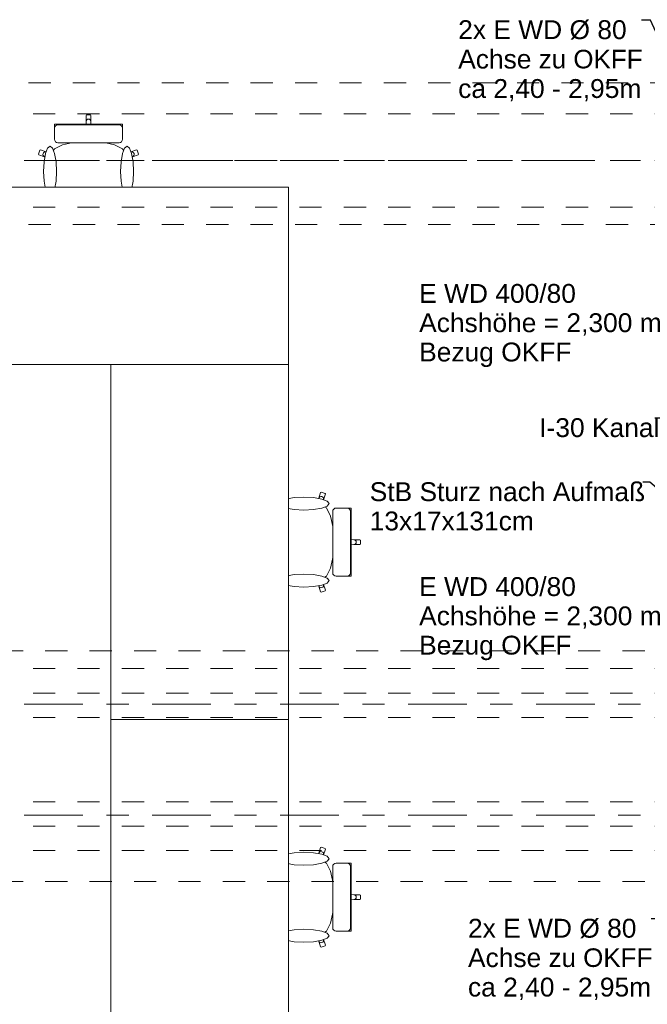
# Model space of a CAD drawing. Header units: metres. Extents: x -4 to 99, y -11 to 17.
# Tile 80 of 256: x 4.72 to 7.55, y 4.5 to 8.93. Entities that reach past the tile are written whole.
import ezdxf

# ---------------------------------------------------------------- set-up
doc = ezdxf.new("R2010")
doc.units = ezdxf.units.M
doc.header["$MEASUREMENT"] = 0
for name, pattern in [('Achse', [0.2, 0.1, -0.05, 0, -0.05]), ('Strichlinie doppelt', [0.546806, 0.264583, -0.105833, 0.070556, -0.105833]), ('Untersicht', [0.1, 0.075, -0.025]), ('Wipeout_Contour', [1, 0, -1])]:
    doc.linetypes.add(name, pattern=pattern)
for name, color, linetype in [('451 - Universal.Achsen Raster', 7, 'Continuous'), ('608 - Struktur.Träger', 7, 'Continuous'), ('701 - Einrichtung.Möbel', 7, 'Continuous'), ('Neubau_152 - Bemaßung_ Beschriftung.Ausbau', 7, 'Continuous'), ('Neubau_653 - Abdeckung.TB Verkofferung', 7, 'Continuous')]:
    doc.layers.add(name, color=color, linetype=linetype)
doc.styles.add('ERSTELLTER_STIL_2', font='txt')
doc.dimstyles.new('ERSTELLTER_STIL__6', dxfattribs={"dimtxt": 0.18, "dimasz": 0.03648, "dimexe": 0.18, "dimexo": 0.0625, "dimgap": 0, "dimtad": 0, "dimtih": 1, "dimtoh": 1, "dimdec": 4, "dimzin": 0, "dimdsep": 46, "dimcen": 0.09, "dimadec": 0, "dimazin": 0, "dimtfac": 1, "dimtdec": 4, "dimtmove": 0, "dimatfit": 3, "dimldrblk": 'ARROWHEAD_11', "dimfxl": 1, "dimtolj": 1, "dimtzin": 0, "dimarcsym": 0})
doc.dimstyles.new('ERSTELLTER_STIL__7', dxfattribs={"dimtxt": 0.18, "dimasz": 0.02736, "dimexe": 0.18, "dimexo": 0.0625, "dimgap": 0, "dimtad": 0, "dimtih": 1, "dimtoh": 1, "dimdec": 4, "dimzin": 0, "dimdsep": 46, "dimcen": 0.09, "dimadec": 0, "dimazin": 0, "dimtfac": 1, "dimtdec": 4, "dimtmove": 0, "dimatfit": 3, "dimldrblk": 'ARROWHEAD_11', "dimfxl": 1, "dimtolj": 1, "dimtzin": 0, "dimarcsym": 0})

# ---------------------------------------------------------------- blocks, each defined once
blk = doc.blocks.new('ARROWHEAD_11')
at = {"color": 0, "linetype": 'Continuous', "lineweight": 0}
blk.add_line((0, 0), (-1, 0), dxfattribs=at)
at = {"color": 0, "linetype": 'Continuous', "lineweight": 0, "const_width": 0.25, "flags": 128}
blk.add_lwpolyline([(-0.125, 0, 1), (0.125, 0, 1)], format="xyb", close=True, dxfattribs=at)

msp = doc.modelspace()

# ---------------------------------------------------------------- linework, layer by layer
at = {"layer": 'Neubau_653 - Abdeckung.TB Verkofferung', "color": 1, "linetype": 'Untersicht', "lineweight": 9}
msp.add_line((7.66, 8.6495), (0.235, 8.6495), dxfattribs=at)

# ---------------------------------------------------------------- texts
at = {"layer": 'Neubau_152 - Bemaßung_ Beschriftung.Ausbau', "color": 7, "linetype": 'Continuous', "lineweight": 9, "char_height": 0.085, "attachment_point": 1, "style": 'ERSTELLTER_STIL_2'}
for s, insert, line_spacing_factor in [('\\A1;{\\pql;\\fArial|b0|i0|c0|p38;2x \\fArial|b0|i0|c0|p38;E WD Ø 80\\P\\pql;\\fArial|b0|i0|c0|p38;Achse \\fArial|b0|i0|c0|p38;\\H0.983357x;zu OKF\\fArial|b0|i0|c0|p38;\\H1.016925x;F\\P\\pql;\\fArial|b0|i0|c0|p38;ca\\fArial|b0|i0|c0|p38; 2,40 - 2,95m}', (6.695, 8.9316), 0.93588), ('\\A1;{\\pql;\\fArial|b0|i0|c0|p38;E WD 400/80\\P\\pql;\\fArial|b0|i0|c0|p38;Achshöhe = \\fArial|b0|i0|c0|p38;2,300\\fArial|b0|i0|c0|p38; m\\P\\pql;\\fArial|b0|i0|c0|p38;Bezug OKFF}', (6.5191, 7.7431), 0.931125), ('\\A1;{\\pql;\\fArial|b0|i0|c0|p38;StB Sturz\\fArial|b0|i0|c0|p38; nach Aufmaß\\P\\pql;\\fArial|b0|i0|c0|p38;13\\fArial|b0|i0|c0|p38;x\\fArial|b0|i0|c0|p38;17\\fArial|b0|i0|c0|p38;x\\fArial|b0|i0|c0|p38;131\\fArial|b0|i0|c0|p38;cm}', (6.2964, 6.8497), 0.931204), ('\\A1;{\\pql;\\fArial|b0|i0|c0|p38;E WD 400/80\\P\\pql;\\fArial|b0|i0|c0|p38;Achshöhe = \\fArial|b0|i0|c0|p38;2,300\\fArial|b0|i0|c0|p38; m\\P\\pql;\\fArial|b0|i0|c0|p38;Bezug OKFF}', (6.5191, 6.4221), 0.931125), ('\\A1;{\\pql;\\fArial|b0|i0|c0|p38;2x \\fArial|b0|i0|c0|p38;E WD Ø 80\\P\\pql;\\fArial|b0|i0|c0|p38;Achse \\fArial|b0|i0|c0|p38;\\H0.983357x;zu OKF\\fArial|b0|i0|c0|p38;\\H1.016925x;F\\P\\pql;\\fArial|b0|i0|c0|p38;ca\\fArial|b0|i0|c0|p38; 2,40 - 2,95m}', (6.7391, 4.8826), 0.93588)]:
    msp.add_mtext(s, dxfattribs=dict(at, insert=insert, line_spacing_factor=line_spacing_factor))
at = {"layer": 'Neubau_152 - Bemaßung_ Beschriftung.Ausbau', "color": 7, "linetype": 'Continuous', "lineweight": 9, "insert": (7.06, 7.1383), "char_height": 0.085, "attachment_point": 1, "style": 'ERSTELLTER_STIL_2'}
msp.add_mtext('\\A1;{\\pql;\\fArial|b0|i0|c0|p38;I-30 Kanal}', dxfattribs=at)

# ---------------------------------------------------------------- leaders
at = {"layer": 'Neubau_152 - Bemaßung_ Beschriftung.Ausbau', "color": 1, "linetype": 'Continuous', "lineweight": 13, "annotation_type": 0, "has_hookline": 1, "hookline_direction": 1}
for points, dimstyle, text_width in [([(7.73, 8.56), (7.5614, 8.9316), (7.5203, 8.9316)], 'ERSTELLTER_STIL__7', 0.8253), ([(8.29, 8.1725), (8.29, 7.7431), (7.603, 7.7431)], 'ERSTELLTER_STIL__7', 1.0839), ([(7.99, 7.2961), (7.64, 7.1383), (7.5814, 7.1383)], 'ERSTELLTER_STIL__6', 0.5214), ([(7.6882, 6.7389), (7.558, 6.8497), (7.5271, 6.8497)], 'ERSTELLTER_STIL__7', 1.2306), ([(8.29, 5.86), (8.29, 6.4221), (7.603, 6.4221)], 'ERSTELLTER_STIL__7', 1.0839), ([(7.7394, 5.14), (7.6055, 4.8826), (7.5644, 4.8826)], 'ERSTELLTER_STIL__7', 0.8253)]:
    msp.add_leader(points, dimstyle=dimstyle, dxfattribs=dict(at, text_width=text_width))

# ---------------------------------------------------------------- wipeouts: each hides what was drawn before it
at = {"color": 254, "linetype": 'Wipeout_Contour', "lineweight": 0, "ltscale": 279.758615}
msp.add_wipeout([(4.8636, 8.1451), (4.8636, 8.1176), (4.8636, 8.0939), (4.8669, 8.0874), (4.8863, 8.0712), (4.8879, 8.0705), (4.9212, 8.0624), (4.9711, 8.0569), (4.9719, 8.0569), (5.03, 8.055), (5.03, 8.505), (5.0212, 8.505), (5.019, 8.5027), (5.019, 8.4746), (5.0177, 8.4365), (4.9935, 8.4365), (4.9935, 8.4137), (4.9935, 8.3842), (4.9663, 8.3824), (4.9123, 8.3703), (4.8762, 8.3521), (4.8637, 8.3309), (4.8389, 8.3383), (4.8132, 8.347), (4.8104, 8.3455), (4.805, 8.3281), (4.8064, 8.3253), (4.8321, 8.3166), (4.8636, 8.3046)], dxfattribs=at).dxf.layer = '701 - Einrichtung.Möbel'
at = {"color": 254, "linetype": 'Wipeout_Contour', "lineweight": 0, "ltscale": 261.302086}
msp.add_wipeout([(5.8951, 6.7464), (5.8676, 6.7464), (5.8439, 6.7464), (5.8374, 6.7431), (5.8212, 6.7236), (5.8206, 6.7221), (5.8124, 6.6887), (5.807, 6.6388), (5.8069, 6.6381), (5.805, 6.58), (6.255, 6.58), (6.255, 6.5887), (6.2527, 6.5909), (6.2246, 6.5909), (6.1865, 6.5922), (6.1865, 6.6165), (6.1637, 6.6165), (6.1342, 6.6165), (6.1324, 6.6437), (6.1203, 6.6976), (6.1021, 6.7337), (6.0809, 6.7463), (6.0883, 6.7711), (6.097, 6.7968), (6.0955, 6.7996), (6.0781, 6.805), (6.0753, 6.8036), (6.0666, 6.7779), (6.0546, 6.7464)], dxfattribs=at).dxf.layer = '701 - Einrichtung.Möbel'
at = {"color": 254, "linetype": 'Wipeout_Contour', "lineweight": 0, "ltscale": 228.980623}
msp.add_wipeout([(5.8951, 5.1464), (5.8676, 5.1464), (5.8439, 5.1464), (5.8374, 5.1431), (5.8212, 5.1236), (5.8206, 5.1221), (5.8124, 5.0887), (5.807, 5.0388), (5.8069, 5.0381), (5.805, 4.98), (6.255, 4.98), (6.255, 4.9887), (6.2527, 4.9909), (6.2246, 4.9909), (6.1865, 4.9922), (6.1865, 5.0165), (6.1637, 5.0165), (6.1342, 5.0165), (6.1324, 5.0437), (6.1203, 5.0976), (6.1021, 5.1337), (6.0809, 5.1463), (6.0883, 5.1711), (6.097, 5.1968), (6.0955, 5.1996), (6.0781, 5.205), (6.0753, 5.2036), (6.0666, 5.1779), (6.0546, 5.1464)], dxfattribs=at).dxf.layer = '701 - Einrichtung.Möbel'

# ---------------------------------------------------------------- next in the draw order: linework, layer by layer
at = {"layer": '701 - Einrichtung.Möbel', "color": 7, "linetype": 'Continuous', "lineweight": 5}
for p, q in [((4.9935, 8.4137), (4.9935, 8.4365)), ((4.9935, 8.3842), (4.9935, 8.4137)), ((4.805, 8.3281), (4.8104, 8.3455)), ((4.8104, 8.3455), (4.8132, 8.347)), ((4.8132, 8.347), (4.8389, 8.3383)), ((4.8637, 8.3309), (4.8762, 8.3521)), ((4.8762, 8.3521), (4.9123, 8.3703)), ((4.9123, 8.3703), (4.9663, 8.3824)), ((4.9663, 8.3824), (4.9935, 8.3842)), ((4.8064, 8.3253), (4.805, 8.3281)), ((4.8321, 8.3166), (4.8064, 8.3253)), ((4.8246, 8.3265), (4.8251, 8.3309)), ((4.8257, 8.3222), (4.8246, 8.3265)), ((4.8251, 8.3309), (4.8272, 8.3348)), ((4.8284, 8.3187), (4.8257, 8.3222)), ((4.8272, 8.3348), (4.8305, 8.3376)), ((4.8321, 8.3166), (4.8284, 8.3187)), ((4.8305, 8.3376), (4.8346, 8.3388)), ((4.8636, 8.3046), (4.8321, 8.3166)), ((4.8346, 8.3388), (4.8389, 8.3383)), ((4.8389, 8.3383), (4.8637, 8.3309)), ((4.8636, 8.3307), (4.8637, 8.3309)), ((4.8636, 8.3307), (4.8636, 8.3046)), ((4.8636, 8.1451), (4.8636, 8.3046)), ((4.8636, 8.1176), (4.8636, 8.1451)), ((4.8636, 8.0939), (4.8636, 8.1176)), ((4.8669, 8.0874), (4.8636, 8.0939)), ((4.8863, 8.0712), (4.8669, 8.0874)), ((4.8879, 8.0705), (4.8863, 8.0712)), ((4.9212, 8.0624), (4.8879, 8.0705)), ((4.9711, 8.0569), (4.9212, 8.0624)), ((4.9719, 8.0569), (4.9711, 8.0569)), ((6.0666, 6.7779), (6.0753, 6.8036)), ((6.0753, 6.8036), (6.0781, 6.805)), ((6.0781, 6.805), (6.0955, 6.7996)), ((6.097, 6.7968), (6.0883, 6.7711)), ((6.0955, 6.7996), (6.097, 6.7968)), ((5.8374, 6.7431), (5.8439, 6.7464)), ((5.8439, 6.7464), (5.8676, 6.7464)), ((5.8676, 6.7464), (5.8951, 6.7464)), ((5.8951, 6.7464), (6.0546, 6.7464)), ((6.0546, 6.7464), (6.0666, 6.7779)), ((6.0807, 6.7464), (6.0546, 6.7464)), ((6.0666, 6.7779), (6.0687, 6.7816)), ((6.0687, 6.7816), (6.0722, 6.7842)), ((6.0722, 6.7842), (6.0765, 6.7854)), ((6.0765, 6.7854), (6.0809, 6.7849)), ((6.0807, 6.7464), (6.0809, 6.7463)), ((6.0809, 6.7849), (6.0848, 6.7828)), ((6.0883, 6.7711), (6.0809, 6.7463)), ((6.0809, 6.7463), (6.1021, 6.7337)), ((6.0848, 6.7828), (6.0876, 6.7795)), ((6.0876, 6.7795), (6.0888, 6.7753)), ((6.0888, 6.7753), (6.0883, 6.7711)), ((5.8124, 6.6887), (5.8206, 6.7221)), ((5.8206, 6.7221), (5.8212, 6.7236)), ((5.8212, 6.7236), (5.8374, 6.7431)), ((6.1021, 6.7337), (6.1203, 6.6976)), ((5.807, 6.6388), (5.8124, 6.6887)), ((6.1203, 6.6976), (6.1324, 6.6437)), ((5.8069, 6.6381), (5.807, 6.6388)), ((6.1324, 6.6437), (6.1342, 6.6165)), ((6.1342, 6.6165), (6.1637, 6.6165)), ((6.1637, 6.6165), (6.1865, 6.6165)), ((6.0666, 5.1779), (6.0753, 5.2036)), ((6.0753, 5.2036), (6.0781, 5.205)), ((6.0781, 5.205), (6.0955, 5.1996)), ((6.097, 5.1968), (6.0883, 5.1711)), ((6.0955, 5.1996), (6.097, 5.1968)), ((6.0546, 5.1464), (6.0666, 5.1779)), ((6.0666, 5.1779), (6.0687, 5.1816)), ((6.0687, 5.1816), (6.0722, 5.1842)), ((6.0722, 5.1842), (6.0765, 5.1854)), ((6.0765, 5.1854), (6.0809, 5.1849)), ((6.0809, 5.1849), (6.0848, 5.1828)), ((6.0883, 5.1711), (6.0809, 5.1463)), ((6.0848, 5.1828), (6.0876, 5.1795)), ((6.0876, 5.1795), (6.0888, 5.1753)), ((6.0888, 5.1753), (6.0883, 5.1711)), ((5.8124, 5.0887), (5.8206, 5.1221)), ((5.8206, 5.1221), (5.8212, 5.1236)), ((5.8212, 5.1236), (5.8374, 5.1431)), ((5.8374, 5.1431), (5.8439, 5.1464)), ((5.8439, 5.1464), (5.8676, 5.1464)), ((5.8676, 5.1464), (5.8951, 5.1464)), ((5.8951, 5.1464), (6.0546, 5.1464)), ((6.0807, 5.1464), (6.0546, 5.1464)), ((6.0807, 5.1464), (6.0809, 5.1463)), ((6.0809, 5.1463), (6.1021, 5.1337)), ((6.1021, 5.1337), (6.1203, 5.0976)), ((5.807, 5.0388), (5.8124, 5.0887)), ((6.1203, 5.0976), (6.1324, 5.0437)), ((5.8069, 5.0381), (5.807, 5.0388)), ((6.1324, 5.0437), (6.1342, 5.0165)), ((6.1342, 5.0165), (6.1637, 5.0165)), ((6.1637, 5.0165), (6.1865, 5.0165))]:
    msp.add_line(p, q, dxfattribs=at)

# ---------------------------------------------------------------- next in the draw order: wipeouts: each hides what was drawn before it
at = {"color": 254, "linetype": 'Wipeout_Contour', "lineweight": 0, "ltscale": 283.027557}
msp.add_wipeout([(5.1964, 8.1451), (5.1964, 8.3046), (5.2279, 8.3166), (5.2536, 8.3253), (5.255, 8.3281), (5.2496, 8.3455), (5.2468, 8.347), (5.2211, 8.3383), (5.1963, 8.3309), (5.1837, 8.3521), (5.1477, 8.3703), (5.0937, 8.3824), (5.0665, 8.3842), (5.0665, 8.4137), (5.0665, 8.4365), (5.0422, 8.4365), (5.0409, 8.4746), (5.0409, 8.5027), (5.0388, 8.505), (5.03, 8.505), (5.03, 8.055), (5.0881, 8.0569), (5.0889, 8.0569), (5.1388, 8.0624), (5.1721, 8.0705), (5.1736, 8.0712), (5.1931, 8.0874), (5.1964, 8.0939), (5.1964, 8.1176)], dxfattribs=at).dxf.layer = '701 - Einrichtung.Möbel'
at = {"color": 254, "linetype": 'Wipeout_Contour', "lineweight": 0, "ltscale": 256.525697}
msp.add_wipeout([(5.8951, 6.4136), (6.0546, 6.4136), (6.0666, 6.3821), (6.0753, 6.3564), (6.0781, 6.355), (6.0955, 6.3604), (6.097, 6.3632), (6.0883, 6.3889), (6.0809, 6.4137), (6.1021, 6.4262), (6.1203, 6.4623), (6.1324, 6.5163), (6.1342, 6.5435), (6.1637, 6.5435), (6.1865, 6.5435), (6.1865, 6.5677), (6.2246, 6.569), (6.2527, 6.569), (6.255, 6.5712), (6.255, 6.58), (5.805, 6.58), (5.8069, 6.5219), (5.807, 6.5211), (5.8124, 6.4712), (5.8206, 6.4379), (5.8212, 6.4363), (5.8374, 6.4169), (5.8439, 6.4136), (5.8676, 6.4136)], dxfattribs=at).dxf.layer = '701 - Einrichtung.Möbel'
at = {"color": 254, "linetype": 'Wipeout_Contour', "lineweight": 0, "ltscale": 224.879188}
msp.add_wipeout([(5.8951, 4.8136), (6.0546, 4.8136), (6.0666, 4.7821), (6.0753, 4.7564), (6.0781, 4.755), (6.0955, 4.7604), (6.097, 4.7632), (6.0883, 4.7889), (6.0809, 4.8137), (6.1021, 4.8262), (6.1203, 4.8623), (6.1324, 4.9163), (6.1342, 4.9435), (6.1637, 4.9435), (6.1865, 4.9435), (6.1865, 4.9677), (6.2246, 4.969), (6.2527, 4.969), (6.255, 4.9712), (6.255, 4.98), (5.805, 4.98), (5.8069, 4.9219), (5.807, 4.9211), (5.8124, 4.8712), (5.8206, 4.8379), (5.8212, 4.8363), (5.8374, 4.8169), (5.8439, 4.8136), (5.8676, 4.8136)], dxfattribs=at).dxf.layer = '701 - Einrichtung.Möbel'

# ---------------------------------------------------------------- next in the draw order: linework, layer by layer
at = {"layer": '608 - Struktur.Träger', "color": 7, "linetype": 'Untersicht', "lineweight": 13}
msp.add_line((0.38, 8.51), (61.88, 8.51), dxfattribs=at)
at = {"layer": '701 - Einrichtung.Möbel', "color": 7, "linetype": 'Continuous', "lineweight": 5}
for p, q in [((5.0177, 8.4365), (5.019, 8.4746)), ((5.019, 8.5027), (5.0212, 8.505)), ((5.019, 8.4746), (5.019, 8.5027)), ((5.019, 8.4746), (5.0199, 8.4789)), ((5.0199, 8.4789), (5.0222, 8.4826)), ((5.0212, 8.505), (5.03, 8.505)), ((5.0222, 8.4826), (5.0258, 8.4851)), ((5.0258, 8.4851), (5.03, 8.486)), ((5.0388, 8.505), (5.03, 8.505)), ((5.0342, 8.4851), (5.03, 8.486)), ((5.0377, 8.4826), (5.0342, 8.4851)), ((5.0401, 8.4789), (5.0377, 8.4826)), ((5.0409, 8.5027), (5.0388, 8.505)), ((5.0409, 8.4746), (5.0401, 8.4789)), ((5.0409, 8.4746), (5.0409, 8.5027)), ((5.0422, 8.4365), (5.0409, 8.4746)), ((4.9935, 8.4365), (5.0177, 8.4365)), ((5.0177, 8.4365), (5.03, 8.4365)), ((5.0422, 8.4365), (5.03, 8.4365)), ((5.0665, 8.4365), (5.0422, 8.4365)), ((5.0665, 8.4137), (5.0665, 8.4365)), ((4.9935, 8.3842), (5.03, 8.3866)), ((5.0665, 8.3842), (5.03, 8.3866)), ((5.0665, 8.3842), (5.0665, 8.4137)), ((5.0937, 8.3824), (5.0665, 8.3842)), ((5.1477, 8.3703), (5.0937, 8.3824)), ((5.1837, 8.3521), (5.1477, 8.3703)), ((5.1963, 8.3309), (5.1837, 8.3521)), ((5.2468, 8.347), (5.2211, 8.3383)), ((5.2496, 8.3455), (5.2468, 8.347)), ((5.255, 8.3281), (5.2496, 8.3455)), ((5.2211, 8.3383), (5.1963, 8.3309)), ((5.1964, 8.3307), (5.1963, 8.3309)), ((5.1964, 8.3307), (5.1964, 8.3046)), ((5.1964, 8.3046), (5.2279, 8.3166)), ((5.1964, 8.1451), (5.1964, 8.3046)), ((5.2254, 8.3388), (5.2211, 8.3383)), ((5.2295, 8.3376), (5.2254, 8.3388)), ((5.2279, 8.3166), (5.2536, 8.3253)), ((5.2279, 8.3166), (5.2316, 8.3187)), ((5.2328, 8.3348), (5.2295, 8.3376)), ((5.2316, 8.3187), (5.2343, 8.3222)), ((5.2349, 8.3309), (5.2328, 8.3348)), ((5.2343, 8.3222), (5.2354, 8.3265)), ((5.2354, 8.3265), (5.2349, 8.3309)), ((5.2536, 8.3253), (5.255, 8.3281)), ((5.1964, 8.1176), (5.1964, 8.1451)), ((5.1736, 8.0712), (5.1931, 8.0874)), ((5.1931, 8.0874), (5.1964, 8.0939)), ((5.1964, 8.0939), (5.1964, 8.1176)), ((5.03, 8.055), (4.9719, 8.0569)), ((5.03, 8.055), (5.0881, 8.0569)), ((5.0881, 8.0569), (5.0889, 8.0569)), ((5.0889, 8.0569), (5.1388, 8.0624)), ((5.1388, 8.0624), (5.1721, 8.0705)), ((5.1721, 8.0705), (5.1736, 8.0712)), ((5.805, 6.58), (5.8069, 6.6381)), ((6.1342, 6.6165), (6.1366, 6.58)), ((6.1865, 6.6165), (6.1865, 6.5922)), ((5.805, 6.58), (5.8069, 6.5219)), ((6.1342, 6.5435), (6.1366, 6.58)), ((6.1865, 6.5922), (6.1865, 6.58)), ((6.1865, 6.5922), (6.2246, 6.5909)), ((6.1865, 6.5677), (6.1865, 6.58)), ((6.1865, 6.5677), (6.2246, 6.569)), ((6.1865, 6.5435), (6.1865, 6.5677)), ((6.2246, 6.5909), (6.2289, 6.5901)), ((6.2246, 6.5909), (6.2527, 6.5909)), ((6.2246, 6.569), (6.2289, 6.5699)), ((6.2246, 6.569), (6.2527, 6.569)), ((6.2289, 6.5901), (6.2326, 6.5877)), ((6.2289, 6.5699), (6.2326, 6.5722)), ((6.2326, 6.5877), (6.2351, 6.5842)), ((6.2326, 6.5722), (6.2351, 6.5758)), ((6.2351, 6.5842), (6.236, 6.58)), ((6.2351, 6.5758), (6.236, 6.58)), ((6.2527, 6.5909), (6.255, 6.5887)), ((6.2527, 6.569), (6.255, 6.5712)), ((6.255, 6.5887), (6.255, 6.58)), ((6.255, 6.5712), (6.255, 6.58)), ((6.1324, 6.5163), (6.1342, 6.5435)), ((6.1342, 6.5435), (6.1637, 6.5435)), ((6.1637, 6.5435), (6.1865, 6.5435)), ((5.8069, 6.5219), (5.807, 6.5211)), ((5.807, 6.5211), (5.8124, 6.4712)), ((6.1203, 6.4623), (6.1324, 6.5163)), ((5.8124, 6.4712), (5.8206, 6.4379)), ((5.8206, 6.4379), (5.8212, 6.4363)), ((5.8212, 6.4363), (5.8374, 6.4169)), ((6.1021, 6.4262), (6.1203, 6.4623)), ((5.8374, 6.4169), (5.8439, 6.4136)), ((5.8439, 6.4136), (5.8676, 6.4136)), ((5.8676, 6.4136), (5.8951, 6.4136)), ((5.8951, 6.4136), (6.0546, 6.4136)), ((6.0807, 6.4136), (6.0546, 6.4136)), ((6.0546, 6.4136), (6.0666, 6.3821)), ((6.0807, 6.4136), (6.0809, 6.4137)), ((6.0809, 6.4137), (6.1021, 6.4262)), ((6.0883, 6.3889), (6.0809, 6.4137)), ((6.0666, 6.3821), (6.0687, 6.3784)), ((6.0666, 6.3821), (6.0753, 6.3564)), ((6.0687, 6.3784), (6.0722, 6.3757)), ((6.0722, 6.3757), (6.0765, 6.3746)), ((6.0753, 6.3564), (6.0781, 6.355)), ((6.0765, 6.3746), (6.0809, 6.3751)), ((6.0781, 6.355), (6.0955, 6.3604)), ((6.0809, 6.3751), (6.0848, 6.3771)), ((6.0848, 6.3771), (6.0876, 6.3805)), ((6.0876, 6.3805), (6.0888, 6.3846)), ((6.0888, 6.3846), (6.0883, 6.3889)), ((6.097, 6.3632), (6.0883, 6.3889)), ((6.0955, 6.3604), (6.097, 6.3632)), ((5.805, 4.98), (5.8069, 5.0381)), ((6.1342, 5.0165), (6.1366, 4.98)), ((6.1865, 5.0165), (6.1865, 4.9922)), ((5.805, 4.98), (5.8069, 4.9219)), ((6.1342, 4.9435), (6.1366, 4.98)), ((6.1865, 4.9922), (6.1865, 4.98)), ((6.1865, 4.9922), (6.2246, 4.9909)), ((6.1865, 4.9677), (6.1865, 4.98)), ((6.2246, 4.9909), (6.2289, 4.9901)), ((6.2246, 4.9909), (6.2527, 4.9909)), ((6.2246, 4.969), (6.2289, 4.9699)), ((6.2289, 4.9901), (6.2326, 4.9877)), ((6.2289, 4.9699), (6.2326, 4.9722)), ((6.2326, 4.9877), (6.2351, 4.9842)), ((6.2326, 4.9722), (6.2351, 4.9758)), ((6.2351, 4.9842), (6.236, 4.98)), ((6.2351, 4.9758), (6.236, 4.98)), ((6.2527, 4.9909), (6.255, 4.9887)), ((6.2527, 4.969), (6.255, 4.9712)), ((6.255, 4.9887), (6.255, 4.98)), ((6.255, 4.9712), (6.255, 4.98)), ((6.1324, 4.9163), (6.1342, 4.9435)), ((6.1342, 4.9435), (6.1637, 4.9435)), ((6.1637, 4.9435), (6.1865, 4.9435)), ((6.1865, 4.9677), (6.2246, 4.969)), ((6.1865, 4.9435), (6.1865, 4.9677)), ((6.2246, 4.969), (6.2527, 4.969)), ((5.8069, 4.9219), (5.807, 4.9211)), ((5.807, 4.9211), (5.8124, 4.8712)), ((6.1203, 4.8623), (6.1324, 4.9163)), ((5.8124, 4.8712), (5.8206, 4.8379)), ((5.8206, 4.8379), (5.8212, 4.8363)), ((5.8212, 4.8363), (5.8374, 4.8169)), ((6.1021, 4.8262), (6.1203, 4.8623)), ((5.8374, 4.8169), (5.8439, 4.8136)), ((5.8439, 4.8136), (5.8676, 4.8136)), ((5.8676, 4.8136), (5.8951, 4.8136)), ((5.8951, 4.8136), (6.0546, 4.8136)), ((6.0807, 4.8136), (6.0546, 4.8136)), ((6.0546, 4.8136), (6.0666, 4.7821)), ((6.0807, 4.8136), (6.0809, 4.8137)), ((6.0809, 4.8137), (6.1021, 4.8262)), ((6.0883, 4.7889), (6.0809, 4.8137)), ((6.0666, 4.7821), (6.0687, 4.7784)), ((6.0666, 4.7821), (6.0753, 4.7564)), ((6.0687, 4.7784), (6.0722, 4.7757)), ((6.0722, 4.7757), (6.0765, 4.7746)), ((6.0753, 4.7564), (6.0781, 4.755)), ((6.0765, 4.7746), (6.0809, 4.7751)), ((6.0781, 4.755), (6.0955, 4.7604)), ((6.0809, 4.7751), (6.0848, 4.7771)), ((6.0848, 4.7771), (6.0876, 4.7805)), ((6.0876, 4.7805), (6.0888, 4.7846)), ((6.0888, 4.7846), (6.0883, 4.7889)), ((6.097, 4.7632), (6.0883, 4.7889)), ((6.0955, 4.7604), (6.097, 4.7632))]:
    msp.add_line(p, q, dxfattribs=at)

# ---------------------------------------------------------------- next in the draw order: wipeouts: each hides what was drawn before it
at = {"color": 254, "linetype": 'Wipeout_Contour', "lineweight": 0, "ltscale": 153.274678}
msp.add_wipeout([(4.8273, 8.2502), (4.8295, 8.2067), (4.8359, 8.1698), (4.8453, 8.1452), (4.8565, 8.1365), (4.8677, 8.1452), (4.8772, 8.1698), (4.8835, 8.2067), (4.8857, 8.2502), (4.8835, 8.2937), (4.8772, 8.3306), (4.8677, 8.3552), (4.8565, 8.3638), (4.8453, 8.3552), (4.8359, 8.3306), (4.8295, 8.2937)], dxfattribs=at).dxf.layer = '701 - Einrichtung.Möbel'
at = {"color": 254, "linetype": 'Wipeout_Contour', "lineweight": 0, "ltscale": 144.623919}
msp.add_wipeout([(6.0002, 6.7827), (5.9567, 6.7804), (5.9198, 6.7741), (5.8952, 6.7646), (5.8865, 6.7535), (5.8952, 6.7423), (5.9198, 6.7328), (5.9567, 6.7265), (6.0002, 6.7242), (6.0437, 6.7265), (6.0806, 6.7328), (6.1052, 6.7423), (6.1138, 6.7535), (6.1052, 6.7646), (6.0806, 6.7741), (6.0437, 6.7804)], dxfattribs=at).dxf.layer = '701 - Einrichtung.Möbel'
at = {"color": 254, "linetype": 'Wipeout_Contour', "lineweight": 0, "ltscale": 126.653432}
msp.add_wipeout([(6.0002, 5.1827), (5.9567, 5.1804), (5.9198, 5.1741), (5.8952, 5.1646), (5.8865, 5.1535), (5.8952, 5.1423), (5.9198, 5.1328), (5.9567, 5.1265), (6.0002, 5.1242), (6.0437, 5.1265), (6.0806, 5.1328), (6.1052, 5.1423), (6.1138, 5.1535), (6.1052, 5.1646), (6.0806, 5.1741), (6.0437, 5.1804)], dxfattribs=at).dxf.layer = '701 - Einrichtung.Möbel'

# ---------------------------------------------------------------- next in the draw order: linework, layer by layer
at = {"layer": '701 - Einrichtung.Möbel', "color": 7, "linetype": 'Continuous', "lineweight": 5, "flags": 128}
for points in [[(4.8273, 8.2502), (4.8295, 8.2937), (4.8359, 8.3306), (4.8453, 8.3552), (4.8565, 8.3638), (4.8677, 8.3552), (4.8772, 8.3306), (4.8835, 8.2937), (4.8857, 8.2502), (4.8835, 8.2067), (4.8772, 8.1698), (4.8677, 8.1452), (4.8565, 8.1365), (4.8453, 8.1452), (4.8359, 8.1698), (4.8295, 8.2067)], [(6.0002, 6.7827), (6.0437, 6.7804), (6.0806, 6.7741), (6.1052, 6.7646), (6.1138, 6.7535), (6.1052, 6.7423), (6.0806, 6.7328), (6.0437, 6.7265), (6.0002, 6.7242), (5.9567, 6.7265), (5.9198, 6.7328), (5.8952, 6.7423), (5.8865, 6.7535), (5.8952, 6.7646), (5.9198, 6.7741), (5.9567, 6.7804)], [(6.0002, 5.1827), (6.0437, 5.1804), (6.0806, 5.1741), (6.1052, 5.1646), (6.1138, 5.1535), (6.1052, 5.1423), (6.0806, 5.1328), (6.0437, 5.1265), (6.0002, 5.1242), (5.9567, 5.1265), (5.9198, 5.1328), (5.8952, 5.1423), (5.8865, 5.1535), (5.8952, 5.1646), (5.9198, 5.1741), (5.9567, 5.1804)]]:
    msp.add_lwpolyline(points, close=True, dxfattribs=at)

# ---------------------------------------------------------------- next in the draw order: wipeouts: each hides what was drawn before it
at = {"color": 254, "linetype": 'Wipeout_Contour', "lineweight": 0, "ltscale": 156.16349}
msp.add_wipeout([(5.2327, 8.2502), (5.2305, 8.2937), (5.2241, 8.3306), (5.2146, 8.3552), (5.2035, 8.3638), (5.1923, 8.3552), (5.1828, 8.3306), (5.1765, 8.2937), (5.1742, 8.2502), (5.1765, 8.2067), (5.1828, 8.1698), (5.1923, 8.1452), (5.2035, 8.1365), (5.2146, 8.1452), (5.2241, 8.1698), (5.2305, 8.2067)], dxfattribs=at).dxf.layer = '701 - Einrichtung.Möbel'
at = {"color": 254, "linetype": 'Wipeout_Contour', "lineweight": 0, "ltscale": 140.526241}
msp.add_wipeout([(6.0002, 6.3773), (6.0437, 6.3795), (6.0806, 6.3859), (6.1052, 6.3953), (6.1138, 6.4065), (6.1052, 6.4177), (6.0806, 6.4272), (6.0437, 6.4335), (6.0002, 6.4357), (5.9567, 6.4335), (5.9198, 6.4272), (5.8952, 6.4177), (5.8865, 6.4065), (5.8952, 6.3953), (5.9198, 6.3859), (5.9567, 6.3795)], dxfattribs=at).dxf.layer = '701 - Einrichtung.Möbel'
at = {"color": 254, "linetype": 'Wipeout_Contour', "lineweight": 0, "ltscale": 123.113897}
msp.add_wipeout([(6.0002, 4.7773), (6.0437, 4.7795), (6.0806, 4.7859), (6.1052, 4.7953), (6.1138, 4.8065), (6.1052, 4.8177), (6.0806, 4.8272), (6.0437, 4.8335), (6.0002, 4.8357), (5.9567, 4.8335), (5.9198, 4.8272), (5.8952, 4.8177), (5.8865, 4.8065), (5.8952, 4.7953), (5.9198, 4.7859), (5.9567, 4.7795)], dxfattribs=at).dxf.layer = '701 - Einrichtung.Möbel'

# ---------------------------------------------------------------- next in the draw order: linework, layer by layer
at = {"layer": '451 - Universal.Achsen Raster', "color": 160, "linetype": 'Strichlinie doppelt', "lineweight": 9, "true_color": 0x3232ff}
msp.add_line((64.935, 8.3), (-3.175, 8.3), dxfattribs=at)
at = {"layer": '608 - Struktur.Träger', "color": 7, "linetype": 'Achse', "lineweight": 9}
msp.add_line((0.38, 8.3), (61.88, 8.3), dxfattribs=at)
at = {"layer": '701 - Einrichtung.Möbel', "color": 7, "linetype": 'Continuous', "lineweight": 5, "flags": 128}
for points in [[(5.2327, 8.2502), (5.2305, 8.2937), (5.2241, 8.3306), (5.2146, 8.3552), (5.2035, 8.3638), (5.1923, 8.3552), (5.1828, 8.3306), (5.1765, 8.2937), (5.1742, 8.2502), (5.1765, 8.2067), (5.1828, 8.1698), (5.1923, 8.1452), (5.2035, 8.1365), (5.2146, 8.1452), (5.2241, 8.1698), (5.2305, 8.2067)], [(6.0002, 6.3773), (6.0437, 6.3795), (6.0806, 6.3859), (6.1052, 6.3953), (6.1138, 6.4065), (6.1052, 6.4177), (6.0806, 6.4272), (6.0437, 6.4335), (6.0002, 6.4357), (5.9567, 6.4335), (5.9198, 6.4272), (5.8952, 6.4177), (5.8865, 6.4065), (5.8952, 6.3953), (5.9198, 6.3859), (5.9567, 6.3795)], [(6.0002, 4.7773), (6.0437, 4.7795), (6.0806, 4.7859), (6.1052, 4.7953), (6.1138, 4.8065), (6.1052, 4.8177), (6.0806, 4.8272), (6.0437, 4.8335), (6.0002, 4.8357), (5.9567, 4.8335), (5.9198, 4.8272), (5.8952, 4.8177), (5.8865, 4.8065), (5.8952, 4.7953), (5.9198, 4.7859), (5.9567, 4.7795)]]:
    msp.add_lwpolyline(points, close=True, dxfattribs=at)

# ---------------------------------------------------------------- next in the draw order: wipeouts: each hides what was drawn before it
at = {"color": 254, "linetype": 'Wipeout_Contour', "lineweight": 0, "ltscale": 148.330731}
msp.add_wipeout([(4.8919, 8.3798), (5.03, 8.3798), (5.03, 8.4635), (4.8766, 8.4635), (4.8766, 8.456), (4.8766, 8.4526), (4.8766, 8.4448), (4.8766, 8.4413), (4.8766, 8.4313), (4.8766, 8.4067), (4.8766, 8.3985), (4.8766, 8.3951), (4.8778, 8.3892), (4.8811, 8.3843), (4.8861, 8.381)], dxfattribs=at).dxf.layer = '701 - Einrichtung.Möbel'
at = {"color": 254, "linetype": 'Wipeout_Contour', "lineweight": 0, "ltscale": 141.21606}
msp.add_wipeout([(6.1298, 6.718), (6.1298, 6.58), (6.2135, 6.58), (6.2135, 6.7334), (6.206, 6.7334), (6.2026, 6.7334), (6.1948, 6.7334), (6.1913, 6.7334), (6.1813, 6.7334), (6.1567, 6.7334), (6.1485, 6.7334), (6.1451, 6.7334), (6.1392, 6.7322), (6.1343, 6.7289), (6.131, 6.7239)], dxfattribs=at).dxf.layer = '701 - Einrichtung.Möbel'
at = {"color": 254, "linetype": 'Wipeout_Contour', "lineweight": 0, "ltscale": 124.225152}
msp.add_wipeout([(6.1298, 5.118), (6.1298, 4.98), (6.2135, 4.98), (6.2135, 5.1334), (6.206, 5.1334), (6.2026, 5.1334), (6.1948, 5.1334), (6.1913, 5.1334), (6.1813, 5.1334), (6.1567, 5.1334), (6.1485, 5.1334), (6.1451, 5.1334), (6.1392, 5.1322), (6.1343, 5.1289), (6.131, 5.1239)], dxfattribs=at).dxf.layer = '701 - Einrichtung.Möbel'

# ---------------------------------------------------------------- next in the draw order: linework, layer by layer
at = {"layer": '701 - Einrichtung.Möbel', "color": 7, "linetype": 'Continuous', "lineweight": 5}
for p, q in [((4.8766, 8.456), (4.8766, 8.4635)), ((4.8766, 8.4526), (4.8766, 8.456)), ((4.8766, 8.4448), (4.8766, 8.4526)), ((4.8778, 8.4507), (4.8766, 8.4449)), ((4.8766, 8.4413), (4.8766, 8.4448)), ((4.8766, 8.4313), (4.8766, 8.4413)), ((4.8766, 8.4067), (4.8766, 8.4313)), ((4.8811, 8.4556), (4.8778, 8.4507)), ((4.8861, 8.4589), (4.8811, 8.4556)), ((4.8919, 8.46), (4.8861, 8.4589)), ((4.8766, 8.3985), (4.8766, 8.4067)), ((4.8766, 8.3951), (4.8766, 8.3985)), ((4.8778, 8.3892), (4.8766, 8.3951)), ((4.8811, 8.3843), (4.8778, 8.3892)), ((4.8861, 8.381), (4.8811, 8.3843)), ((4.8919, 8.3798), (4.8861, 8.381)), ((6.1298, 6.718), (6.131, 6.7239)), ((6.131, 6.7239), (6.1343, 6.7289)), ((6.1343, 6.7289), (6.1392, 6.7322)), ((6.1392, 6.7322), (6.1451, 6.7334)), ((6.1451, 6.7334), (6.1485, 6.7334)), ((6.1485, 6.7334), (6.1567, 6.7334)), ((6.1567, 6.7334), (6.1813, 6.7334)), ((6.1813, 6.7334), (6.1913, 6.7334)), ((6.1913, 6.7334), (6.1948, 6.7334)), ((6.1948, 6.7334), (6.2026, 6.7334)), ((6.2007, 6.7322), (6.1949, 6.7334)), ((6.2056, 6.7289), (6.2007, 6.7322)), ((6.2026, 6.7334), (6.206, 6.7334)), ((6.2089, 6.7239), (6.2056, 6.7289)), ((6.206, 6.7334), (6.2135, 6.7334)), ((6.21, 6.718), (6.2089, 6.7239)), ((6.1298, 5.118), (6.131, 5.1239)), ((6.131, 5.1239), (6.1343, 5.1289)), ((6.1343, 5.1289), (6.1392, 5.1322)), ((6.1392, 5.1322), (6.1451, 5.1334)), ((6.1451, 5.1334), (6.1485, 5.1334)), ((6.1485, 5.1334), (6.1567, 5.1334)), ((6.1567, 5.1334), (6.1813, 5.1334)), ((6.1813, 5.1334), (6.1913, 5.1334)), ((6.1913, 5.1334), (6.1948, 5.1334)), ((6.1948, 5.1334), (6.2026, 5.1334)), ((6.2007, 5.1322), (6.1949, 5.1334)), ((6.2056, 5.1289), (6.2007, 5.1322)), ((6.2026, 5.1334), (6.206, 5.1334)), ((6.2089, 5.1239), (6.2056, 5.1289)), ((6.206, 5.1334), (6.2135, 5.1334)), ((6.21, 5.118), (6.2089, 5.1239))]:
    msp.add_line(p, q, dxfattribs=at)

# ---------------------------------------------------------------- next in the draw order: wipeouts: each hides what was drawn before it
at = {"color": 254, "linetype": 'Wipeout_Contour', "lineweight": 0, "ltscale": 144.890263}
msp.add_wipeout([(5.168, 8.3798), (5.1739, 8.381), (5.1789, 8.3843), (5.1822, 8.3892), (5.1834, 8.3951), (5.1834, 8.3985), (5.1834, 8.4067), (5.1834, 8.4313), (5.1834, 8.4413), (5.1834, 8.4448), (5.1834, 8.4526), (5.1834, 8.456), (5.1834, 8.4635), (5.03, 8.4635), (5.03, 8.3798)], dxfattribs=at).dxf.layer = '701 - Einrichtung.Möbel'
at = {"color": 254, "linetype": 'Wipeout_Contour', "lineweight": 0, "ltscale": 37.118395}
msp.add_wipeout([(4.13, 7.38), (5.93, 7.38), (5.93, 8.18), (4.13, 8.18)], dxfattribs=at).dxf.layer = '701 - Einrichtung.Möbel'
at = {"color": 254, "linetype": 'Wipeout_Contour', "lineweight": 0, "ltscale": 130.662673}
msp.add_wipeout([(6.1298, 6.4419), (6.131, 6.4361), (6.1343, 6.4311), (6.1392, 6.4278), (6.1451, 6.4266), (6.1485, 6.4266), (6.1567, 6.4266), (6.1813, 6.4266), (6.1913, 6.4266), (6.1948, 6.4266), (6.2026, 6.4266), (6.206, 6.4266), (6.2135, 6.4266), (6.2135, 6.58), (6.1298, 6.58)], dxfattribs=at).dxf.layer = '701 - Einrichtung.Möbel'
at = {"color": 254, "linetype": 'Wipeout_Contour', "lineweight": 0, "ltscale": 115.151815}
msp.add_wipeout([(6.1298, 4.8419), (6.131, 4.8361), (6.1343, 4.8311), (6.1392, 4.8278), (6.1451, 4.8266), (6.1485, 4.8266), (6.1567, 4.8266), (6.1813, 4.8266), (6.1913, 4.8266), (6.1948, 4.8266), (6.2026, 4.8266), (6.206, 4.8266), (6.2135, 4.8266), (6.2135, 4.98), (6.1298, 4.98)], dxfattribs=at).dxf.layer = '701 - Einrichtung.Möbel'

# ---------------------------------------------------------------- next in the draw order: linework, layer by layer
at = {"layer": '608 - Struktur.Träger', "color": 7, "linetype": 'Untersicht', "lineweight": 13}
msp.add_line((0.38, 8.09), (61.88, 8.09), dxfattribs=at)
at = {"layer": '701 - Einrichtung.Möbel', "color": 7, "linetype": 'Continuous', "lineweight": 5}
for p, q in [((4.8766, 8.4635), (5.03, 8.4635)), ((5.03, 8.46), (4.8919, 8.46)), ((5.1834, 8.4635), (5.03, 8.4635)), ((5.03, 8.46), (5.168, 8.46)), ((5.168, 8.46), (5.1739, 8.4589)), ((5.1739, 8.4589), (5.1789, 8.4556)), ((5.1789, 8.4556), (5.1822, 8.4507)), ((5.1822, 8.4507), (5.1834, 8.4449)), ((5.1834, 8.456), (5.1834, 8.4635)), ((5.1834, 8.4526), (5.1834, 8.456)), ((5.1834, 8.4448), (5.1834, 8.4526)), ((5.1834, 8.4413), (5.1834, 8.4448)), ((5.1834, 8.4313), (5.1834, 8.4413)), ((5.1834, 8.4067), (5.1834, 8.4313)), ((5.1789, 8.3843), (5.1822, 8.3892)), ((5.1822, 8.3892), (5.1834, 8.3951)), ((5.1834, 8.3985), (5.1834, 8.4067)), ((5.1834, 8.3951), (5.1834, 8.3985)), ((5.03, 8.3798), (4.8919, 8.3798)), ((5.03, 8.3798), (5.168, 8.3798)), ((5.168, 8.3798), (5.1739, 8.381)), ((5.1739, 8.381), (5.1789, 8.3843)), ((6.1298, 6.58), (6.1298, 6.718)), ((6.21, 6.58), (6.21, 6.718)), ((6.2135, 6.7334), (6.2135, 6.58)), ((6.1298, 6.58), (6.1298, 6.4419)), ((6.21, 6.58), (6.21, 6.4419)), ((6.2135, 6.4266), (6.2135, 6.58)), ((6.1298, 6.4419), (6.131, 6.4361)), ((6.131, 6.4361), (6.1343, 6.4311)), ((6.2089, 6.4361), (6.2056, 6.4311)), ((6.21, 6.4419), (6.2089, 6.4361)), ((6.1343, 6.4311), (6.1392, 6.4278)), ((6.1392, 6.4278), (6.1451, 6.4266)), ((6.1451, 6.4266), (6.1485, 6.4266)), ((6.1485, 6.4266), (6.1567, 6.4266)), ((6.1567, 6.4266), (6.1813, 6.4266)), ((6.1813, 6.4266), (6.1913, 6.4266)), ((6.1913, 6.4266), (6.1948, 6.4266)), ((6.1948, 6.4266), (6.2026, 6.4266)), ((6.2007, 6.4278), (6.1949, 6.4266)), ((6.2056, 6.4311), (6.2007, 6.4278)), ((6.2026, 6.4266), (6.206, 6.4266)), ((6.206, 6.4266), (6.2135, 6.4266)), ((6.1298, 4.98), (6.1298, 5.118)), ((6.21, 4.98), (6.21, 5.118)), ((6.2135, 5.1334), (6.2135, 4.98)), ((6.1298, 4.98), (6.1298, 4.8419)), ((6.21, 4.98), (6.21, 4.8419)), ((6.2135, 4.8266), (6.2135, 4.98)), ((6.1298, 4.8419), (6.131, 4.8361)), ((6.131, 4.8361), (6.1343, 4.8311)), ((6.2089, 4.8361), (6.2056, 4.8311)), ((6.21, 4.8419), (6.2089, 4.8361)), ((6.1343, 4.8311), (6.1392, 4.8278)), ((6.1392, 4.8278), (6.1451, 4.8266)), ((6.1451, 4.8266), (6.1485, 4.8266)), ((6.1485, 4.8266), (6.1567, 4.8266)), ((6.1567, 4.8266), (6.1813, 4.8266)), ((6.1813, 4.8266), (6.1913, 4.8266)), ((6.1913, 4.8266), (6.1948, 4.8266)), ((6.1948, 4.8266), (6.2026, 4.8266)), ((6.2007, 4.8278), (6.1949, 4.8266)), ((6.2056, 4.8311), (6.2007, 4.8278)), ((6.2026, 4.8266), (6.206, 4.8266)), ((6.206, 4.8266), (6.2135, 4.8266))]:
    msp.add_line(p, q, dxfattribs=at)
at = {"layer": '701 - Einrichtung.Möbel', "color": 7, "linetype": 'Continuous', "lineweight": 5, "flags": 128}
msp.add_lwpolyline([(4.13, 7.38), (5.93, 7.38), (5.93, 8.18), (4.13, 8.18)], close=True, dxfattribs=at)
at = {"layer": 'Neubau_653 - Abdeckung.TB Verkofferung', "color": 1, "linetype": 'Untersicht', "lineweight": 9}
msp.add_line((7.66, 8.0105), (0.235, 8.0105), dxfattribs=at)

# ---------------------------------------------------------------- next in the draw order: wipeouts: each hides what was drawn before it
at = {"color": 254, "linetype": 'Wipeout_Contour', "lineweight": 0, "ltscale": 34.384875}
msp.add_wipeout([(5.13, 7.38), (5.13, 5.78), (5.93, 5.78), (5.93, 7.38)], dxfattribs=at).dxf.layer = '701 - Einrichtung.Möbel'

# ---------------------------------------------------------------- next in the draw order: linework, layer by layer
at = {"layer": '451 - Universal.Achsen Raster', "color": 160, "linetype": 'Strichlinie doppelt', "lineweight": 9, "true_color": 0x3232ff}
msp.add_line((64.935, 5.85), (-3.175, 5.85), dxfattribs=at)
at = {"layer": '608 - Struktur.Träger', "color": 7, "linetype": 'Untersicht', "lineweight": 13}
msp.add_line((0.38, 6.01), (61.88, 6.01), dxfattribs=at)
at = {"layer": '608 - Struktur.Träger', "color": 7, "linetype": 'Achse', "lineweight": 9}
msp.add_line((0.38, 5.9), (61.88, 5.9), dxfattribs=at)
at = {"layer": '701 - Einrichtung.Möbel', "color": 7, "linetype": 'Continuous', "lineweight": 5, "flags": 128}
msp.add_lwpolyline([(5.13, 7.38), (5.13, 5.78), (5.93, 5.78), (5.93, 7.38)], close=True, dxfattribs=at)
at = {"layer": 'Neubau_653 - Abdeckung.TB Verkofferung', "color": 1, "linetype": 'Untersicht', "lineweight": 9}
msp.add_line((0.235, 6.0895), (7.665, 6.0895), dxfattribs=at)

# ---------------------------------------------------------------- next in the draw order: wipeouts: each hides what was drawn before it
at = {"color": 254, "linetype": 'Wipeout_Contour', "lineweight": 0, "ltscale": 29.7892}
msp.add_wipeout([(5.13, 5.78), (5.13, 4.18), (5.93, 4.18), (5.93, 5.78)], dxfattribs=at).dxf.layer = '701 - Einrichtung.Möbel'

# ---------------------------------------------------------------- next in the draw order: linework, layer by layer
at = {"layer": '451 - Universal.Achsen Raster', "color": 160, "linetype": 'Strichlinie doppelt', "lineweight": 9, "true_color": 0x3232ff}
msp.add_line((64.935, 5.35), (-3.175, 5.35), dxfattribs=at)
at = {"layer": '608 - Struktur.Träger', "color": 7, "linetype": 'Untersicht', "lineweight": 13}
for p, q in [((0.38, 5.79), (61.88, 5.79)), ((0.38, 5.41), (14.5051, 5.41)), ((0.38, 5.19), (14.5051, 5.19))]:
    msp.add_line(p, q, dxfattribs=at)
at = {"layer": '608 - Struktur.Träger', "color": 7, "linetype": 'Achse', "lineweight": 9}
msp.add_line((0.38, 5.3), (14.5051, 5.3), dxfattribs=at)
at = {"layer": '701 - Einrichtung.Möbel', "color": 7, "linetype": 'Continuous', "lineweight": 5, "flags": 128}
msp.add_lwpolyline([(5.13, 5.78), (5.13, 4.18), (5.93, 4.18), (5.93, 5.78)], close=True, dxfattribs=at)
at = {"layer": 'Neubau_653 - Abdeckung.TB Verkofferung', "color": 1, "linetype": 'Untersicht', "lineweight": 9}
msp.add_line((0.235, 5.0505), (7.665, 5.0505), dxfattribs=at)

doc.saveas('drawing.dxf')
